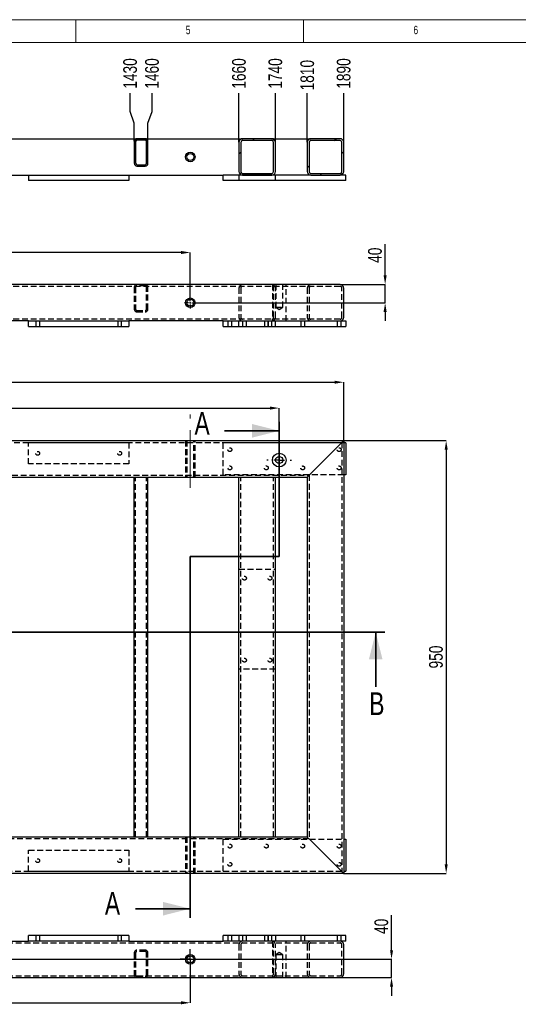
# Model space of a CAD drawing. Header units: millimetres. Extents: x 5 to 589, y 5 to 415.
# Tile 6 of 9: x 185 to 294, y 199 to 415. Entities that reach past the tile are written whole.
import ezdxf

# ---------------------------------------------------------------- set-up
doc = ezdxf.new("R2010")
doc.units = ezdxf.units.MM
doc.header["$PDSIZE"] = -1
doc.linetypes.add('CENTERX2', pattern=[20.32, 12.7, -2.54, 2.54, -2.54])
doc.linetypes.add('HIDDEN', pattern=[1.905, 1.27, -0.635])
for name, color, linetype in [('COTES', 1, 'Continuous'), ('NOTES', 6, 'Continuous'), ('TRAIT-FINS', 9, 'Continuous'), ('TRAIT-MIXTES', 3, 'CENTERX2'), ('TRAIT-TIRET', 2, 'HIDDEN')]:
    doc.layers.add(name, color=color, linetype=linetype)
doc.layers.add('TRAIT-FORT', color=4, linetype='Continuous', lineweight=25)
doc.styles.add('SLDTEXTSTYLE2', font='TXT', dxfattribs={"width": 0.75})
doc.dimstyles.new('SLDDIMSTYLE0', dxfattribs={"dimtxt": 3, "dimasz": 2, "dimexe": 0, "dimexo": 0.0625, "dimgap": 0.75, "dimtad": 1, "dimdec": 0, "dimlfac": 10, "dimrnd": 1e-09, "dimzin": 12, "dimdsep": 46, "dimtxsty": 'SLDTEXTSTYLE2', "dimsah": 1, "dimcen": 0.09, "dimadec": 0, "dimazin": 3, "dimtfac": 1, "dimtdec": 0, "dimtofl": 0, "dimtmove": 0, "dimatfit": 3, "dimfxl": 1, "dimfrac": 2, "dimtolj": 1, "dimtzin": 12, "dimarcsym": 0})
doc.dimstyles.new('SLDDIMSTYLE6', dxfattribs={"dimtxt": 3, "dimasz": 2, "dimexe": 0, "dimexo": 0.0625, "dimgap": 0.75, "dimtad": 1, "dimdec": 0, "dimlfac": 10, "dimrnd": 1e-09, "dimzin": 12, "dimdsep": 46, "dimtxsty": 'SLDTEXTSTYLE2', "dimsah": 1, "dimcen": 0.09, "dimadec": 0, "dimazin": 3, "dimtfac": 1, "dimtdec": 0, "dimtmove": 0, "dimatfit": 0, "dimfxl": 1, "dimfrac": 2, "dimtolj": 1, "dimtzin": 12, "dimarcsym": 0})
doc.dimstyles.new('SLDDIMSTYLE8', dxfattribs={"dimtxt": 3, "dimasz": 2, "dimexe": 0, "dimexo": 0.0625, "dimgap": 0.75, "dimtad": 0, "dimtih": 1, "dimtoh": 1, "dimdec": 0, "dimlfac": 10, "dimrnd": 1e-09, "dimzin": 12, "dimdsep": 46, "dimtxsty": 'SLDTEXTSTYLE2', "dimsah": 1, "dimcen": 0.09, "dimadec": 0, "dimazin": 3, "dimtfac": 1, "dimtdec": 0, "dimtofl": 0, "dimtmove": 0, "dimatfit": 3, "dimfxl": 1, "dimfrac": 2, "dimtolj": 1, "dimtzin": 12, "dimarcsym": 0})
pattern_1 = [(45, (0, 0), (-13.4704, 13.4704), []), (45, (4.49, 2e-323), (-13.4704, 13.4704), []), (45, (8.98, 4e-323), (-13.4704, 13.4704), []), (45, (13.47, 6e-323), (-13.4704, 13.4704), [])]

# ---------------------------------------------------------------- blocks, each defined once
blk = doc.blocks.new('_D')
at = {"layer": 'COTES', "color": 0, "lineweight": -2, "transparency": 16777216}
for p, q in [((66.85, 322.69), (66.85, 335.44)), ((68.85, 335.44), (253.85, 335.44)), ((255.85, 322.69), (255.85, 335.44))]:
    blk.add_line(p, q, dxfattribs=at)
at = {"layer": 'COTES', "color": 0, "transparency": 16777216}
for points in [[(68.85, 335.77), (68.85, 335.1), (66.85, 335.44)], [(253.85, 335.77), (253.85, 335.1), (255.85, 335.44)]]:
    blk.add_solid(points, dxfattribs=at)
at = {"layer": 'Defpoints', "color": 0, "transparency": 16777216}
for p in [(255.85, 335.44), (66.85, 322.63), (255.85, 322.63)]:
    blk.add_point(p, dxfattribs=at)
at = {"layer": 'COTES', "color": 0, "transparency": 16777216, "insert": (161.35, 339.19), "char_height": 3, "attachment_point": 2, "style": 'SLDTEXTSTYLE2'}
blk.add_mtext('\\A1;1890', dxfattribs=at)
blk = doc.blocks.new('_D_1')
at = {"layer": 'COTES', "color": 0, "lineweight": -2, "transparency": 16777216}
for p, q in [((255.92, 322.63), (278.35, 322.63)), ((278.35, 320.63), (278.35, 229.63)), ((255.92, 227.63), (278.35, 227.63))]:
    blk.add_line(p, q, dxfattribs=at)
at = {"layer": 'COTES', "color": 0, "transparency": 16777216}
for points in [[(278.02, 320.63), (278.69, 320.63), (278.35, 322.63)], [(278.02, 229.63), (278.69, 229.63), (278.35, 227.63)]]:
    blk.add_solid(points, dxfattribs=at)
at = {"layer": 'Defpoints', "color": 0, "transparency": 16777216}
for p in [(255.85, 322.63), (255.85, 227.63), (278.35, 227.63)]:
    blk.add_point(p, dxfattribs=at)
at = {"layer": 'COTES', "color": 0, "transparency": 16777216, "insert": (274.6, 275.13), "char_height": 3, "attachment_point": 2, "rotation": 90, "style": 'SLDTEXTSTYLE2'}
blk.add_mtext('\\A1;950', dxfattribs=at)
blk = doc.blocks.new('_D_3')
at = {"layer": 'COTES', "color": 0, "lineweight": -2, "transparency": 16777216}
for p, q in [((76.02, 318.42), (76.02, 329.76)), ((78.02, 329.76), (239.68, 329.76)), ((241.68, 318.42), (241.68, 329.76))]:
    blk.add_line(p, q, dxfattribs=at)
at = {"layer": 'COTES', "color": 0, "transparency": 16777216}
for points in [[(78.02, 330.1), (78.02, 329.43), (76.02, 329.76)], [(239.68, 330.1), (239.68, 329.43), (241.68, 329.76)]]:
    blk.add_solid(points, dxfattribs=at)
at = {"layer": 'Defpoints', "color": 0, "transparency": 16777216}
for p in [(241.68, 329.76), (76.02, 318.36), (241.68, 318.36)]:
    blk.add_point(p, dxfattribs=at)
at = {"layer": 'COTES', "color": 0, "transparency": 16777216, "insert": (158.85, 333.51), "char_height": 3, "attachment_point": 2, "style": 'SLDTEXTSTYLE2'}
blk.add_mtext('\\A1;1657', dxfattribs=at)
blk = doc.blocks.new('SW_CENTERMARKSYMBOL_1')
at = {"layer": 'TRAIT-MIXTES', "color": 0}
for p, q in [((0, 2.4), (0, 2.7)), ((-2.4, 0), (-2.7, 0)), ((0, 0), (-1.2, 0)), ((0, 0), (0, 1.2)), ((0, 0), (0, -1.2)), ((0, 0), (1.2, 0)), ((2.4, 0), (2.7, 0)), ((0, -2.4), (0, -2.7))]:
    blk.add_line(p, q, dxfattribs=at)
blk = doc.blocks.new('_D_66')
at = {"layer": 'COTES', "color": 0, "lineweight": -2, "transparency": 16777216}
for p, q in [((208.95, 394.88), (208.95, 398.88)), ((209.85, 392.28), (208.95, 394.88)), ((209.85, 388.34), (209.85, 392.28))]:
    blk.add_line(p, q, dxfattribs=at)
at = {"layer": 'Defpoints', "color": 0, "transparency": 16777216}
for p in [(208.95, 398.88), (66.85, 388.88), (209.85, 388.28)]:
    blk.add_point(p, dxfattribs=at)
at = {"layer": 'COTES', "color": 0, "transparency": 16777216, "insert": (208.95, 403.19), "char_height": 3, "attachment_point": 5, "rotation": 90, "style": 'SLDTEXTSTYLE2'}
blk.add_mtext('\\A1;1430', dxfattribs=at)
blk = doc.blocks.new('_D_67')
at = {"layer": 'COTES', "color": 0, "lineweight": -2, "transparency": 16777216}
for p, q in [((213.76, 394.88), (213.76, 398.88)), ((212.85, 392.28), (213.76, 394.88)), ((212.85, 388.34), (212.85, 392.28))]:
    blk.add_line(p, q, dxfattribs=at)
at = {"layer": 'Defpoints', "color": 0, "transparency": 16777216}
for p in [(213.76, 398.88), (66.85, 388.88), (212.85, 388.28)]:
    blk.add_point(p, dxfattribs=at)
at = {"layer": 'COTES', "color": 0, "transparency": 16777216, "insert": (213.76, 403.19), "char_height": 3, "attachment_point": 5, "rotation": 90, "style": 'SLDTEXTSTYLE2'}
blk.add_mtext('\\A1;1460', dxfattribs=at)
blk = doc.blocks.new('_D_68')
at = {"layer": 'COTES', "color": 0, "lineweight": -2, "transparency": 16777216}
blk.add_line((232.85, 388.14), (232.85, 398.88), dxfattribs=at)
at = {"layer": 'Defpoints', "color": 0, "transparency": 16777216}
for p in [(232.85, 398.88), (66.85, 388.88), (232.85, 388.08)]:
    blk.add_point(p, dxfattribs=at)
at = {"layer": 'COTES', "color": 0, "transparency": 16777216, "insert": (232.85, 403.19), "char_height": 3, "attachment_point": 5, "rotation": 90, "style": 'SLDTEXTSTYLE2'}
blk.add_mtext('\\A1;1660', dxfattribs=at)
blk = doc.blocks.new('_D_69')
at = {"layer": 'COTES', "color": 0, "lineweight": -2, "transparency": 16777216}
blk.add_line((240.85, 388.14), (240.85, 398.88), dxfattribs=at)
at = {"layer": 'Defpoints', "color": 0, "transparency": 16777216}
for p in [(240.85, 398.88), (66.85, 388.88), (240.85, 388.08)]:
    blk.add_point(p, dxfattribs=at)
at = {"layer": 'COTES', "color": 0, "transparency": 16777216, "insert": (240.85, 403.19), "char_height": 3, "attachment_point": 5, "rotation": 90, "style": 'SLDTEXTSTYLE2'}
blk.add_mtext('\\A1;1740', dxfattribs=at)
blk = doc.blocks.new('_D_70')
at = {"layer": 'COTES', "color": 0, "lineweight": -2, "transparency": 16777216}
blk.add_line((247.85, 388.14), (247.85, 398.88), dxfattribs=at)
at = {"layer": 'Defpoints', "color": 0, "transparency": 16777216}
for p in [(247.85, 398.88), (66.85, 388.88), (247.85, 388.08)]:
    blk.add_point(p, dxfattribs=at)
at = {"layer": 'COTES', "color": 0, "transparency": 16777216, "insert": (247.85, 402.82), "char_height": 3, "attachment_point": 5, "rotation": 90, "style": 'SLDTEXTSTYLE2'}
blk.add_mtext('\\A1;1810', dxfattribs=at)
blk = doc.blocks.new('_D_71')
at = {"layer": 'COTES', "color": 0, "lineweight": -2, "transparency": 16777216}
blk.add_line((255.85, 388.14), (255.85, 398.88), dxfattribs=at)
at = {"layer": 'Defpoints', "color": 0, "transparency": 16777216}
for p in [(255.85, 398.88), (66.85, 388.88), (255.85, 388.08)]:
    blk.add_point(p, dxfattribs=at)
at = {"layer": 'COTES', "color": 0, "transparency": 16777216, "insert": (255.85, 403.19), "char_height": 3, "attachment_point": 5, "rotation": 90, "style": 'SLDTEXTSTYLE2'}
blk.add_mtext('\\A1;1890', dxfattribs=at)
blk = doc.blocks.new('_D_73')
at = {"layer": 'COTES', "color": 0, "lineweight": -2, "transparency": 16777216}
for p, q in [((102.15, 354.19), (102.15, 363.91)), ((220.15, 363.91), (104.15, 363.91)), ((222.15, 354.19), (222.15, 363.91))]:
    blk.add_line(p, q, dxfattribs=at)
at = {"layer": 'COTES', "color": 0, "transparency": 16777216}
for points in [[(104.15, 364.24), (104.15, 363.57), (102.15, 363.91)], [(220.15, 364.24), (220.15, 363.57), (222.15, 363.91)]]:
    blk.add_solid(points, dxfattribs=at)
at = {"layer": 'Defpoints', "color": 0, "transparency": 16777216}
for p in [(102.15, 363.91), (102.15, 354.13), (222.15, 354.13)]:
    blk.add_point(p, dxfattribs=at)
at = {"layer": 'COTES', "color": 0, "transparency": 16777216, "insert": (162.15, 367.66), "char_height": 3, "attachment_point": 2, "style": 'SLDTEXTSTYLE2'}
blk.add_mtext('\\A1;1200', dxfattribs=at)
blk = doc.blocks.new('_D_75')
at = {"layer": 'COTES', "color": 0, "lineweight": -2, "transparency": 16777216}
for p, q in [((264.95, 358.88), (264.95, 365.75)), ((255.12, 356.88), (264.95, 356.88)), ((264.95, 352.88), (264.95, 356.88)), ((223.47, 352.88), (264.95, 352.88)), ((264.95, 350.88), (264.95, 348.88))]:
    blk.add_line(p, q, dxfattribs=at)
at = {"layer": 'COTES', "color": 0, "transparency": 16777216}
for points in [[(264.61, 358.88), (265.28, 358.88), (264.95, 356.88)], [(264.61, 350.88), (265.28, 350.88), (264.95, 352.88)]]:
    blk.add_solid(points, dxfattribs=at)
at = {"layer": 'Defpoints', "color": 0, "transparency": 16777216}
for p in [(255.05, 356.88), (264.95, 356.88), (223.4, 352.88)]:
    blk.add_point(p, dxfattribs=at)
at = {"layer": 'COTES', "color": 0, "transparency": 16777216, "insert": (261.2, 363.31), "char_height": 3, "attachment_point": 2, "rotation": 90, "style": 'SLDTEXTSTYLE2'}
blk.add_mtext('\\A1;40', dxfattribs=at)
blk = doc.blocks.new('SW_CENTERMARKSYMBOL_55')
at = {"layer": 'TRAIT-MIXTES', "color": 0}
for p, q in [((-0.4, 0), (-1.25, 0)), ((0, 0), (-0.2, 0)), ((0, 0.4), (0, 1.25)), ((0, 0), (0, 0.2)), ((0, 0), (0, 0.2)), ((0, 0), (0, -0.2)), ((0, 0), (0.2, 0)), ((0, 0), (-0.2, 0)), ((0, 0), (0, -0.2)), ((0, 0), (0.2, 0)), ((0, -0.4), (0, -1.25)), ((0.4, 0), (1.25, 0))]:
    blk.add_line(p, q, dxfattribs=at)
blk = doc.blocks.new('SW_CENTERMARKSYMBOL_57')
at = {"layer": 'TRAIT-MIXTES', "color": 0}
for p, q in [((-0.4, 0), (-1.25, 0)), ((0, 0), (-0.2, 0)), ((0, 0), (-0.2, 0)), ((0, 0.4), (0, 1.25)), ((0, 0), (0, 0.2)), ((0, 0), (0, 0.2)), ((0, 0), (0, -0.2)), ((0, 0), (0.2, 0)), ((0, 0), (0, -0.2)), ((0, 0), (0.2, 0)), ((0.4, 0), (1.25, 0)), ((0, -0.4), (0, -1.25))]:
    blk.add_line(p, q, dxfattribs=at)
blk = doc.blocks.new('_D_79')
at = {"layer": 'COTES', "color": 0, "lineweight": -2, "transparency": 16777216}
for p, q in [((102.15, 206.48), (102.15, 199.25)), ((222.15, 206.48), (222.15, 199.25)), ((104.15, 199.25), (220.15, 199.25))]:
    blk.add_line(p, q, dxfattribs=at)
at = {"layer": 'COTES', "color": 0, "transparency": 16777216}
for points in [[(104.15, 199.58), (104.15, 198.91), (102.15, 199.25)], [(220.15, 199.58), (220.15, 198.91), (222.15, 199.25)]]:
    blk.add_solid(points, dxfattribs=at)
at = {"layer": 'Defpoints', "color": 0, "transparency": 16777216}
for p in [(102.15, 206.54), (222.15, 206.54), (222.15, 199.25)]:
    blk.add_point(p, dxfattribs=at)
at = {"layer": 'COTES', "color": 0, "transparency": 16777216, "insert": (162.15, 203), "char_height": 3, "attachment_point": 2, "style": 'SLDTEXTSTYLE2'}
blk.add_mtext('\\A1;1200', dxfattribs=at)
blk = doc.blocks.new('_D_81')
at = {"layer": 'COTES', "color": 0, "lineweight": -2, "transparency": 16777216}
for p, q in [((266.35, 210.79), (266.35, 218.46)), ((104.47, 208.79), (266.35, 208.79)), ((266.35, 204.79), (266.35, 208.79)), ((255.12, 204.79), (266.35, 204.79)), ((266.35, 202.79), (266.35, 200.79))]:
    blk.add_line(p, q, dxfattribs=at)
at = {"layer": 'COTES', "color": 0, "transparency": 16777216}
for points in [[(266.02, 210.79), (266.69, 210.79), (266.35, 208.79)], [(266.02, 202.79), (266.69, 202.79), (266.35, 204.79)]]:
    blk.add_solid(points, dxfattribs=at)
at = {"layer": 'Defpoints', "color": 0, "transparency": 16777216}
for p in [(104.4, 208.79), (255.05, 204.79), (266.35, 204.79)]:
    blk.add_point(p, dxfattribs=at)
at = {"layer": 'COTES', "color": 0, "transparency": 16777216, "insert": (262.6, 216.02), "char_height": 3, "attachment_point": 2, "rotation": 90, "style": 'SLDTEXTSTYLE2'}
blk.add_mtext('\\A1;40', dxfattribs=at)
blk = doc.blocks.new('SW_CENTERMARKSYMBOL_59')
at = {"layer": 'TRAIT-MIXTES', "color": 0}
for p, q in [((0, 1.2), (0, 2.25)), ((-1.2, 0), (-2.25, 0)), ((0, 0), (-1.2, 0)), ((0, 0), (0, 1.2)), ((0, 0), (0, 1.2)), ((0, 0), (0, -1.2)), ((0, 0), (1.2, 0)), ((0, 0), (-1.2, 0)), ((0, 0), (0, -1.2)), ((0, 0), (1.2, 0)), ((0, -1.2), (0, -2.25)), ((1.2, 0), (2.25, 0))]:
    blk.add_line(p, q, dxfattribs=at)
blk = doc.blocks.new('SW_CENTERMARKSYMBOL_61')
at = {"layer": 'TRAIT-MIXTES', "color": 0}
for p, q in [((-0.4, 0), (-1.25, 0)), ((0, 0), (-0.2, 0)), ((0, 0.4), (0, 1.25)), ((0, 0), (0, 0.2)), ((0, 0), (0, 0.2)), ((0, 0), (0, -0.2)), ((0, 0), (0.2, 0)), ((0, 0), (-0.2, 0)), ((0, 0), (0, -0.2)), ((0, 0), (0.2, 0)), ((0, -0.4), (0, -1.25)), ((0.4, 0), (1.25, 0))]:
    blk.add_line(p, q, dxfattribs=at)

msp = doc.modelspace()

# ---------------------------------------------------------------- hatches: boundary and pattern name
at = {"layer": 'TRAIT-FINS'}
h = msp.add_hatch(dxfattribs=at)
h.set_pattern_fill('DIN 201 ACIER ET FONTE', color=256, style=0, pattern_type=2)
h.set_pattern_definition(pattern_1)
edge = h.paths.add_edge_path(flags=0)
edge.add_arc((210.45, 388.28), 0.6, 90, 180)
edge.add_line((209.85, 388.28), (209.85, 383.48))
edge.add_arc((210.45, 383.48), 0.6, 180, 270)
edge.add_line((210.45, 382.88), (212.25, 382.88))
edge.add_arc((212.25, 383.48), 0.6, 270, 360)
edge.add_line((212.85, 383.48), (212.85, 388.28))
edge.add_arc((212.25, 388.28), 0.6, 0, 90)
edge.add_line((212.25, 388.88), (210.45, 388.88))
edge = h.paths.add_edge_path(flags=0)
edge.add_line((212.25, 383.18), (210.45, 383.18))
edge.add_arc((210.45, 383.48), 0.3, 180, 270, ccw=False)
edge.add_line((210.15, 383.48), (210.15, 388.28))
edge.add_arc((210.45, 388.28), 0.3, 90, 180, ccw=False)
edge.add_line((210.45, 388.58), (212.25, 388.58))
edge.add_arc((212.25, 388.28), 0.3, 0, 90, ccw=False)
edge.add_line((212.55, 388.28), (212.55, 383.48))
edge.add_arc((212.25, 383.48), 0.3, 270, 360, ccw=False)
h = msp.add_hatch(dxfattribs=at)
h.set_pattern_fill('DIN 201 ACIER ET FONTE', color=256, style=0, pattern_type=2)
h.set_pattern_definition(pattern_1)
edge = h.paths.add_edge_path(flags=0)
edge.add_line((233.65, 380.88), (240.05, 380.88))
edge.add_arc((240.05, 381.68), 0.8, 270, 360)
edge.add_line((240.85, 381.68), (240.85, 388.08))
edge.add_arc((240.05, 388.08), 0.8, 0, 90)
edge.add_line((240.05, 388.88), (233.65, 388.88))
edge.add_arc((233.65, 388.08), 0.8, 90, 180)
edge.add_line((232.85, 388.08), (232.85, 381.68))
edge.add_arc((233.65, 381.68), 0.8, 180, 270)
edge = h.paths.add_edge_path(flags=0)
edge.add_arc((240.05, 381.68), 0.4, 270, 360, ccw=False)
edge.add_line((240.05, 381.28), (233.65, 381.28))
edge.add_arc((233.65, 381.68), 0.4, 180, 270, ccw=False)
edge.add_line((233.25, 381.68), (233.25, 388.08))
edge.add_arc((233.65, 388.08), 0.4, 90, 180, ccw=False)
edge.add_line((233.65, 388.48), (240.05, 388.48))
edge.add_arc((240.05, 388.08), 0.4, 0, 90, ccw=False)
edge.add_line((240.45, 388.08), (240.45, 381.68))
h = msp.add_hatch(dxfattribs=at)
h.set_pattern_fill('DIN 201 ACIER ET FONTE', color=256, style=0, pattern_type=2)
h.set_pattern_definition(pattern_1)
edge = h.paths.add_edge_path(flags=0)
edge.add_line((247.85, 388.08), (247.85, 381.68))
edge.add_arc((248.65, 381.68), 0.8, 180, 270)
edge.add_line((248.65, 380.88), (255.05, 380.88))
edge.add_arc((255.05, 381.68), 0.8, 270, 360)
edge.add_line((255.85, 381.68), (255.85, 388.08))
edge.add_arc((255.05, 388.08), 0.8, 0, 90)
edge.add_line((255.05, 388.88), (248.65, 388.88))
edge.add_arc((248.65, 388.08), 0.8, 90, 180)
edge = h.paths.add_edge_path(flags=0)
edge.add_arc((248.65, 381.68), 0.4, 180, 270, ccw=False)
edge.add_line((248.25, 381.68), (248.25, 388.08))
edge.add_arc((248.65, 388.08), 0.4, 90, 180, ccw=False)
edge.add_line((248.65, 388.48), (255.05, 388.48))
edge.add_arc((255.05, 388.08), 0.4, 0, 90, ccw=False)
edge.add_line((255.45, 388.08), (255.45, 381.68))
edge.add_arc((255.05, 381.68), 0.4, 270, 360, ccw=False)
edge.add_line((255.05, 381.28), (248.65, 381.28))
h = msp.add_hatch(dxfattribs=at)
h.set_pattern_fill('DIN 201 ACIER ET FONTE', color=256, style=0, pattern_type=2)
h.set_pattern_definition(pattern_1)
h.paths.add_polyline_path([(232.85, 379.68), (240.85, 379.68), (240.85, 380.88), (232.85, 380.88)], flags=0)

# ---------------------------------------------------------------- linework, layer by layer
at = {"lineweight": 18}
for p, q in [((589, 415), (5, 415)), ((197, 415), (197, 410)), ((247, 410), (247, 415)), ((584, 410), (10, 410))]:
    msp.add_line(p, q, dxfattribs=at)
at = {"lineweight": 35}
for p, q in [((241.68, 326.77), (241.68, 297.22)), ((229.68, 324.77), (241.68, 324.77)), ((241.68, 297.22), (222.15, 297.22)), ((222.15, 217.89), (222.15, 297.22)), ((264.88, 280.6), (53.18, 280.6)), ((262.88, 268.6), (262.88, 280.6)), ((210.15, 219.89), (222.15, 219.89))]:
    msp.add_line(p, q, dxfattribs=at)
for points in [[(241.68, 324.77), (235.68, 326.27), (235.68, 323.27)], [(262.88, 280.6), (261.38, 274.6), (264.38, 274.6)], [(222.15, 219.89), (216.15, 221.39), (216.15, 218.39)]]:
    msp.add_solid(points, dxfattribs=at)
at = {"layer": 'TRAIT-FORT', "lineweight": 25}
for p, q in [((179.25, 388.88), (210.45, 388.88)), ((209.85, 388.28), (209.85, 383.48)), ((210.15, 388.28), (210.15, 383.48)), ((212.25, 388.88), (210.45, 388.88)), ((212.25, 388.58), (210.45, 388.58)), ((212.25, 388.88), (233.65, 388.88)), ((212.55, 383.48), (212.55, 388.28)), ((212.85, 383.48), (212.85, 388.28)), ((232.85, 388.08), (232.85, 381.68)), ((233.25, 388.08), (233.25, 381.68)), ((240.05, 388.88), (233.65, 388.88)), ((240.05, 388.48), (233.65, 388.48)), ((240.05, 388.88), (248.65, 388.88)), ((240.45, 381.68), (240.45, 388.08)), ((240.85, 381.68), (240.85, 388.08)), ((247.85, 388.08), (247.85, 381.68)), ((248.25, 388.08), (248.25, 381.68)), ((255.05, 388.88), (248.65, 388.88)), ((255.05, 388.48), (248.65, 388.48)), ((255.45, 381.68), (255.45, 388.08)), ((255.85, 381.68), (255.85, 388.08)), ((210.45, 383.18), (212.25, 383.18)), ((210.45, 382.88), (212.25, 382.88)), ((81.85, 380.88), (229.35, 380.88)), ((186.65, 380.88), (186.65, 379.68)), ((208.65, 380.88), (208.65, 379.68)), ((229.35, 379.68), (229.35, 380.88)), ((232.85, 380.88), (229.35, 380.88)), ((240.85, 380.88), (232.85, 380.88)), ((232.85, 380.88), (232.85, 379.68)), ((233.65, 381.28), (240.05, 381.28)), ((233.65, 380.88), (240.05, 380.88)), ((240.85, 379.68), (240.85, 380.88)), ((248.65, 380.88), (240.85, 380.88)), ((248.65, 381.28), (255.05, 381.28)), ((248.65, 380.88), (255.05, 380.88)), ((256.35, 380.88), (255.05, 380.88)), ((256.35, 379.68), (256.35, 380.88)), ((208.65, 379.68), (186.65, 379.68)), ((232.85, 379.68), (229.35, 379.68)), ((240.85, 379.68), (232.85, 379.68)), ((256.35, 379.68), (240.85, 379.68)), ((255.05, 356.88), (67.65, 356.88)), ((255.85, 349.68), (255.85, 356.08)), ((186.65, 348.88), (121.05, 348.88)), ((186.65, 347.68), (186.65, 348.88)), ((186.65, 348.88), (208.65, 348.88)), ((208.65, 348.88), (208.65, 347.68)), ((229.35, 348.88), (208.65, 348.88)), ((229.35, 348.88), (256.35, 348.88)), ((229.35, 347.68), (229.35, 348.88)), ((256.35, 348.88), (256.35, 347.68)), ((186.65, 347.68), (208.65, 347.68)), ((229.35, 347.68), (256.35, 347.68)), ((66.85, 322.63), (255.85, 322.63)), ((255.85, 322.63), (255.85, 227.63)), ((256.35, 322.13), (255.85, 322.13)), ((256.35, 322.13), (256.35, 315.13)), ((248.65, 315.43), (255.05, 321.83)), ((179.85, 314.63), (209.85, 314.63)), ((209.85, 235.63), (209.85, 314.63)), ((209.85, 314.63), (210.45, 314.63)), ((210.45, 314.63), (212.25, 314.63)), ((212.25, 314.63), (212.85, 314.63)), ((212.85, 235.63), (212.85, 314.63)), ((212.85, 314.63), (232.85, 314.63)), ((232.85, 235.63), (232.85, 314.63)), ((232.85, 314.63), (233.65, 314.63)), ((233.65, 314.63), (240.05, 314.63)), ((240.05, 314.63), (240.85, 314.63)), ((240.85, 235.63), (240.85, 314.63)), ((240.85, 314.63), (247.85, 314.63)), ((247.85, 314.63), (247.85, 235.63)), ((256.35, 315.13), (255.85, 315.13)), ((209.85, 235.63), (179.85, 235.63)), ((210.45, 235.63), (209.85, 235.63)), ((212.25, 235.63), (210.45, 235.63)), ((212.85, 235.63), (212.25, 235.63)), ((232.85, 235.63), (212.85, 235.63)), ((233.65, 235.63), (232.85, 235.63)), ((240.05, 235.63), (233.65, 235.63)), ((240.85, 235.63), (240.05, 235.63)), ((247.85, 235.63), (240.85, 235.63)), ((248.65, 234.83), (247.85, 235.63)), ((247.85, 235.63), (248.65, 234.83)), ((255.05, 228.43), (248.65, 234.83)), ((255.85, 235.13), (256.35, 235.13)), ((256.35, 235.13), (256.35, 228.13)), ((255.85, 227.63), (66.85, 227.63)), ((255.85, 228.13), (256.35, 228.13)), ((186.65, 212.79), (186.65, 213.99)), ((208.65, 213.99), (186.65, 213.99)), ((208.65, 213.99), (208.65, 212.79)), ((229.35, 212.79), (229.35, 213.99)), ((256.35, 213.99), (229.35, 213.99)), ((256.35, 212.79), (256.35, 213.99)), ((124.55, 212.79), (186.65, 212.79)), ((208.65, 212.79), (186.65, 212.79)), ((208.65, 212.79), (229.35, 212.79)), ((256.35, 212.79), (229.35, 212.79)), ((255.85, 205.59), (255.85, 211.99)), ((67.65, 204.79), (255.05, 204.79))]:
    msp.add_line(p, q, dxfattribs=at)
at = {"layer": 'TRAIT-FORT', "lineweight": 25, "flags": 128}
for points in [[(255.05, 321.83), (255.21, 321.99), (255.36, 322.14), (255.5, 322.27), (255.62, 322.4), (255.72, 322.5), (255.79, 322.57), (255.84, 322.61), (255.85, 322.63)], [(255.85, 322.63), (255.84, 322.61), (255.79, 322.57), (255.72, 322.5), (255.62, 322.4), (255.5, 322.27), (255.36, 322.14), (255.21, 321.99), (255.05, 321.83)], [(247.85, 314.63), (247.87, 314.65), (247.91, 314.69), (247.99, 314.77), (248.09, 314.86), (248.21, 314.99), (248.35, 315.12), (248.5, 315.27), (248.65, 315.43)], [(248.65, 315.43), (248.5, 315.27), (248.35, 315.12), (248.21, 314.99), (248.09, 314.86), (247.99, 314.77), (247.91, 314.69), (247.87, 314.65), (247.85, 314.63)], [(255.85, 227.63), (255.84, 227.65), (255.79, 227.69), (255.72, 227.76), (255.62, 227.86), (255.5, 227.99), (255.36, 228.12), (255.21, 228.27), (255.05, 228.43)], [(255.05, 228.43), (255.19, 228.29), (255.33, 228.16), (255.45, 228.03), (255.57, 227.92), (255.67, 227.82), (255.75, 227.74), (255.8, 227.68), (255.84, 227.64), (255.85, 227.63)]]:
    msp.add_lwpolyline(points, dxfattribs=at)
at = {"layer": 'TRAIT-FORT', "lineweight": 25}
for centre, radius in [((222.15, 384.88), 1.05), ((222.15, 384.88), 0.75), ((222.15, 352.88), 1.05), ((222.15, 352.88), 0.75), ((241.68, 318.36), 1.5), ((241.68, 318.36), 0.775), ((222.15, 208.79), 1.05), ((222.15, 208.79), 0.75)]:
    msp.add_circle(centre, radius, dxfattribs=at)
for centre, radius, start, end in [((210.45, 388.28), 0.6, 90, 180), ((210.45, 388.28), 0.3, 90, 180), ((212.25, 388.28), 0.6, 0, 90), ((212.25, 388.28), 0.3, 0, 90), ((233.65, 388.08), 0.8, 90, 180), ((233.65, 388.08), 0.4, 90, 180), ((240.05, 388.08), 0.8, 0, 90), ((240.05, 388.08), 0.4, 0, 90), ((248.65, 388.08), 0.8, 90, 180), ((248.65, 388.08), 0.4, 90, 180), ((255.05, 388.08), 0.8, 0, 90), ((255.05, 388.08), 0.4, 0, 90), ((210.45, 383.48), 0.6, 180, 270), ((210.45, 383.48), 0.3, 180, 270), ((212.25, 383.48), 0.3, 270, 360), ((212.25, 383.48), 0.6, 270, 0), ((233.65, 381.68), 0.8, 180, 270), ((233.65, 381.68), 0.4, 180, 270), ((240.05, 381.68), 0.8, 270, 0), ((240.05, 381.68), 0.4, 270, 0), ((248.65, 381.68), 0.8, 180, 270), ((248.65, 381.68), 0.4, 180, 270), ((255.05, 381.68), 0.8, 270, 0), ((255.05, 381.68), 0.4, 270, 0), ((255.05, 356.08), 0.8, 0, 90), ((255.05, 349.68), 0.8, 270, 0), ((255.05, 211.99), 0.8, 0, 90), ((255.05, 205.59), 0.8, 270, 0)]:
    msp.add_arc(centre, radius, start, end, dxfattribs=at)
at = {"layer": 'TRAIT-MIXTES', "lineweight": 18}
msp.add_line((222.15, 312.25), (222.15, 328.33), dxfattribs=at)
at = {"layer": 'TRAIT-TIRET'}
for p, q in [((212.25, 356.58), (210.45, 356.58)), ((240.18, 356.88), (240.18, 356.48)), ((240.18, 356.88), (240.18, 348.88)), ((240.91, 356.88), (240.91, 351.88)), ((242.46, 351.88), (242.46, 356.88)), ((243.18, 356.48), (243.18, 356.88)), ((243.18, 348.88), (243.18, 356.88)), ((255.05, 356.48), (67.65, 356.48)), ((209.85, 356.28), (209.85, 351.48)), ((210.15, 356.28), (210.15, 351.48)), ((212.55, 351.48), (212.55, 356.28)), ((212.85, 351.48), (212.85, 356.28)), ((232.85, 356.08), (232.85, 349.68)), ((233.25, 356.08), (233.25, 349.68)), ((240.45, 349.68), (240.45, 356.08)), ((240.85, 349.68), (240.85, 356.08)), ((247.85, 356.08), (247.85, 349.68)), ((248.25, 356.08), (248.25, 349.68)), ((255.45, 349.68), (255.45, 356.08)), ((210.45, 351.18), (212.25, 351.18)), ((210.45, 350.88), (212.25, 350.88)), ((240.91, 351.88), (242.46, 351.88)), ((240.91, 351.88), (241.68, 351.41)), ((241.68, 351.41), (242.46, 351.88)), ((255.05, 349.28), (67.65, 349.28)), ((188.23, 348.88), (188.23, 347.68)), ((189.08, 347.68), (189.08, 348.88)), ((206.23, 348.88), (206.23, 347.68)), ((207.08, 347.68), (207.08, 348.88)), ((230.43, 348.88), (230.43, 347.68)), ((231.28, 347.68), (231.28, 348.88)), ((232.85, 347.68), (232.85, 348.88)), ((233.63, 348.88), (233.63, 347.68)), ((234.48, 347.68), (234.48, 348.88)), ((238.43, 348.88), (238.43, 347.68)), ((239.23, 348.88), (239.23, 347.68)), ((239.28, 347.68), (239.28, 348.88)), ((240.08, 347.68), (240.08, 348.88)), ((240.18, 349.28), (240.18, 348.88)), ((240.85, 347.68), (240.85, 348.88)), ((243.18, 348.88), (243.18, 349.28)), ((246.43, 348.88), (246.43, 347.68)), ((247.28, 347.68), (247.28, 348.88)), ((254.43, 348.88), (254.43, 347.68)), ((255.28, 347.68), (255.28, 348.88)), ((67.25, 322.23), (255.45, 322.23)), ((186.65, 317.53), (186.65, 322.13)), ((208.65, 322.13), (186.65, 322.13)), ((208.65, 322.13), (208.65, 317.53)), ((221.1, 322.63), (221.1, 314.63)), ((221.1, 322.63), (221.1, 322.23)), ((221.4, 322.63), (221.4, 314.63)), ((222.9, 314.63), (222.9, 322.63)), ((223.2, 314.63), (223.2, 322.63)), ((223.2, 322.23), (223.2, 322.63)), ((229.35, 315.13), (229.35, 322.13)), ((255.85, 322.13), (229.35, 322.13)), ((255.45, 322.23), (255.45, 228.03)), ((208.65, 317.53), (186.65, 317.53)), ((74.45, 315.03), (248.25, 315.03)), ((210.15, 235.63), (210.15, 314.63)), ((212.55, 235.63), (212.55, 314.63)), ((221.1, 315.03), (221.1, 314.63)), ((223.2, 314.63), (223.2, 315.03)), ((255.85, 315.13), (229.35, 315.13)), ((233.25, 235.63), (233.25, 314.63)), ((240.45, 235.63), (240.45, 314.63)), ((248.25, 315.03), (248.25, 235.23)), ((232.85, 294.43), (240.85, 294.43)), ((240.85, 272.43), (232.85, 272.43)), ((221.1, 235.63), (221.1, 235.23)), ((221.1, 235.63), (221.1, 227.63)), ((221.4, 235.63), (221.4, 227.63)), ((222.9, 227.63), (222.9, 235.63)), ((223.2, 235.23), (223.2, 235.63)), ((223.2, 227.63), (223.2, 235.63)), ((248.25, 235.23), (74.45, 235.23)), ((229.35, 228.13), (229.35, 235.13)), ((229.35, 235.13), (255.85, 235.13)), ((186.65, 232.73), (208.65, 232.73)), ((186.65, 228.13), (186.65, 232.73)), ((208.65, 232.73), (208.65, 228.13)), ((255.45, 228.03), (67.25, 228.03)), ((186.65, 228.13), (208.65, 228.13)), ((221.1, 228.03), (221.1, 227.63)), ((223.2, 227.63), (223.2, 228.03)), ((229.35, 228.13), (255.85, 228.13)), ((188.23, 213.99), (188.23, 212.79)), ((189.08, 212.79), (189.08, 213.99)), ((206.23, 213.99), (206.23, 212.79)), ((207.08, 212.79), (207.08, 213.99)), ((230.43, 213.99), (230.43, 212.79)), ((231.28, 212.79), (231.28, 213.99)), ((232.85, 213.99), (232.85, 212.79)), ((233.63, 213.99), (233.63, 212.79)), ((234.48, 212.79), (234.48, 213.99)), ((238.43, 213.99), (238.43, 212.79)), ((239.23, 213.99), (239.23, 212.79)), ((239.28, 212.79), (239.28, 213.99)), ((240.08, 212.79), (240.08, 213.99)), ((240.85, 213.99), (240.85, 212.79)), ((246.43, 213.99), (246.43, 212.79)), ((247.28, 212.79), (247.28, 213.99)), ((254.43, 213.99), (254.43, 212.79)), ((255.28, 212.79), (255.28, 213.99)), ((67.65, 212.39), (255.05, 212.39)), ((232.85, 211.99), (232.85, 205.59)), ((233.25, 211.99), (233.25, 205.59)), ((240.18, 212.79), (240.18, 212.39)), ((240.18, 212.79), (240.18, 204.79)), ((240.45, 205.59), (240.45, 211.99)), ((240.85, 205.59), (240.85, 211.99)), ((243.18, 212.39), (243.18, 212.79)), ((243.18, 204.79), (243.18, 212.79)), ((247.85, 211.99), (247.85, 205.59)), ((248.25, 211.99), (248.25, 205.59)), ((255.45, 205.59), (255.45, 211.99)), ((209.85, 210.19), (209.85, 205.39)), ((210.15, 210.19), (210.15, 205.39)), ((212.25, 210.79), (210.45, 210.79)), ((212.25, 210.49), (210.45, 210.49)), ((212.55, 205.39), (212.55, 210.19)), ((212.85, 205.39), (212.85, 210.19)), ((241.68, 210.26), (240.91, 209.79)), ((241.68, 209.79), (240.91, 209.79)), ((240.91, 209.79), (240.91, 204.79)), ((242.46, 209.79), (241.68, 210.26)), ((242.46, 209.79), (241.68, 209.79)), ((242.46, 204.79), (242.46, 209.79)), ((67.65, 205.19), (255.05, 205.19)), ((210.45, 205.09), (212.25, 205.09)), ((240.18, 205.19), (240.18, 204.79)), ((243.18, 204.79), (243.18, 205.19))]:
    msp.add_line(p, q, dxfattribs=at)
for centre in [(188.65, 319.83), (206.65, 319.83), (230.85, 320.63), (254.85, 320.63), (230.85, 316.63), (238.85, 316.63), (246.85, 316.63), (254.85, 316.63), (234.05, 292.43), (239.65, 292.43), (234.05, 274.43), (239.65, 274.43), (230.85, 233.63), (238.85, 233.63), (246.85, 233.63), (254.85, 233.63), (188.65, 230.43), (206.65, 230.43), (230.85, 229.63), (254.85, 229.63)]:
    msp.add_circle(centre, 0.425, dxfattribs=at)
for centre, radius, start, end in [((210.45, 356.28), 0.6, 90, 180), ((210.45, 356.28), 0.3, 90, 180), ((212.25, 356.28), 0.6, 0, 90), ((212.25, 356.28), 0.3, 0, 90), ((233.65, 356.08), 0.8, 90, 180), ((240.05, 356.08), 0.8, 0, 90), ((248.65, 356.08), 0.8, 90, 180), ((233.65, 356.08), 0.4, 90, 180), ((240.05, 356.08), 0.4, 0, 90), ((248.65, 356.08), 0.4, 90, 180), ((255.05, 356.08), 0.4, 0, 90), ((210.45, 351.48), 0.6, 180, 270), ((210.45, 351.48), 0.3, 180, 270), ((212.25, 351.48), 0.3, 270, 360), ((212.25, 351.48), 0.6, 270, 360), ((233.65, 349.68), 0.8, 180, 270), ((233.65, 349.68), 0.4, 180, 270), ((240.05, 349.68), 0.8, 270, 0), ((240.05, 349.68), 0.4, 270, 0), ((248.65, 349.68), 0.8, 180, 270), ((248.65, 349.68), 0.4, 180, 270), ((255.05, 349.68), 0.4, 270, 0), ((233.65, 211.99), 0.8, 90, 180), ((233.65, 211.99), 0.4, 90, 180), ((240.05, 211.99), 0.8, 0, 90), ((240.05, 211.99), 0.4, 0, 90), ((248.65, 211.99), 0.8, 90, 180), ((248.65, 211.99), 0.4, 90, 180), ((255.05, 211.99), 0.4, 0, 90), ((210.45, 210.19), 0.6, 90, 180), ((210.45, 210.19), 0.3, 90, 180), ((212.25, 210.19), 0.6, 0, 90), ((212.25, 210.19), 0.3, 0, 90), ((210.45, 205.39), 0.6, 180, 270), ((210.45, 205.39), 0.3, 180, 270), ((212.25, 205.39), 0.6, 270, 360), ((212.25, 205.39), 0.3, 270, 360), ((233.65, 205.59), 0.8, 180, 270), ((233.65, 205.59), 0.4, 180, 270), ((240.05, 205.59), 0.8, 270, 0), ((240.05, 205.59), 0.4, 270, 0), ((248.65, 205.59), 0.8, 180, 270), ((248.65, 205.59), 0.4, 180, 270), ((255.05, 205.59), 0.4, 270, 0)]:
    msp.add_arc(centre, radius, start, end, dxfattribs=at)

# ---------------------------------------------------------------- block references
at = {"layer": 'TRAIT-MIXTES'}
for name, p in [('SW_CENTERMARKSYMBOL_55', (222.15, 352.88)), ('SW_CENTERMARKSYMBOL_57', (222.15, 352.88)), ('SW_CENTERMARKSYMBOL_1', (241.68, 318.36)), ('SW_CENTERMARKSYMBOL_59', (222.15, 208.79)), ('SW_CENTERMARKSYMBOL_61', (222.15, 208.79))]:
    msp.add_blockref(name, p, dxfattribs=at)

# ---------------------------------------------------------------- texts
at = {"char_height": 5, "attachment_point": 1, "style": 'SLDTEXTSTYLE2'}
for s, insert in [('A', (223.08, 328.9)), ('B', (261.46, 267.39)), ('A', (203.4, 223.55))]:
    msp.add_mtext(s, dxfattribs=dict(at, insert=insert))
at = {"layer": 'NOTES', "char_height": 1.85, "attachment_point": 1, "style": 'SLDTEXTSTYLE2'}
for s, insert in [('5', (221.17, 413.67)), ('6', (271.17, 413.67))]:
    msp.add_mtext(s, dxfattribs=dict(at, insert=insert))

# ---------------------------------------------------------------- dimensions: what is measured, and where the dimension line sits
at = {"layer": 'COTES'}
for feature_location, offset, picture, middle in [((209.85, 388.28), (-0.91, 10.6), '_D_66', (208.95, 403.19)), ((212.85, 388.28), (0.91, 10.6), '_D_67', (213.76, 403.19)), ((232.85, 388.08), (0, 10.8), '_D_68', (232.85, 403.19)), ((240.85, 388.08), (0, 10.8), '_D_69', (240.85, 403.19)), ((255.85, 388.08), (0, 10.8), '_D_71', (255.85, 403.19)), ((247.85, 388.08), (0, 10.8), '_D_70', (247.85, 402.82))]:
    dim = msp.add_ordinate_dim(feature_location=feature_location, offset=offset, dtype=1, origin=(66.85, 388.88), dimstyle='SLDDIMSTYLE8', dxfattribs=at)
    dim.commit()
    dim.dimension.update_dxf_attribs({"geometry": picture, "text_midpoint": middle})
for base, p1, p2, angle, dimstyle, picture, middle in [((102.15, 363.91), (222.15, 354.13), (102.15, 354.13), 0, 'SLDDIMSTYLE0', '_D_73', (162.15, 363.91)), ((264.95, 356.88), (223.4, 352.88), (255.05, 356.88), 90, 'SLDDIMSTYLE6', '_D_75', (264.95, 363.31)), ((241.68, 329.76), (76.02, 318.36), (241.68, 318.36), 0, 'SLDDIMSTYLE0', '_D_3', (158.85, 329.76)), ((278.35, 227.63), (255.85, 322.63), (255.85, 227.63), 90, 'SLDDIMSTYLE0', '_D_1', (278.35, 275.13)), ((266.35, 204.79), (104.4, 208.79), (255.05, 204.79), 90, 'SLDDIMSTYLE6', '_D_81', (266.35, 216.02))]:
    dim = msp.add_linear_dim(base=base, p1=p1, p2=p2, angle=angle, dimstyle=dimstyle, dxfattribs=at)
    dim.commit()
    dim.dimension.update_dxf_attribs({"geometry": picture, "text_midpoint": middle, "dimtype": 160})
for base, p1, p2, picture, middle in [((255.85, 335.44), (66.85, 322.63), (255.85, 322.63), '_D', (161.35, 335.44)), ((222.15, 199.25), (102.15, 206.54), (222.15, 206.54), '_D_79', (162.15, 199.25))]:
    dim = msp.add_linear_dim(base=base, p1=p1, p2=p2, dimstyle='SLDDIMSTYLE0', dxfattribs=at)
    dim.commit()
    dim.dimension.update_dxf_attribs({"geometry": picture, "text_midpoint": middle, "dimtype": 160})

doc.saveas('drawing.dxf')
